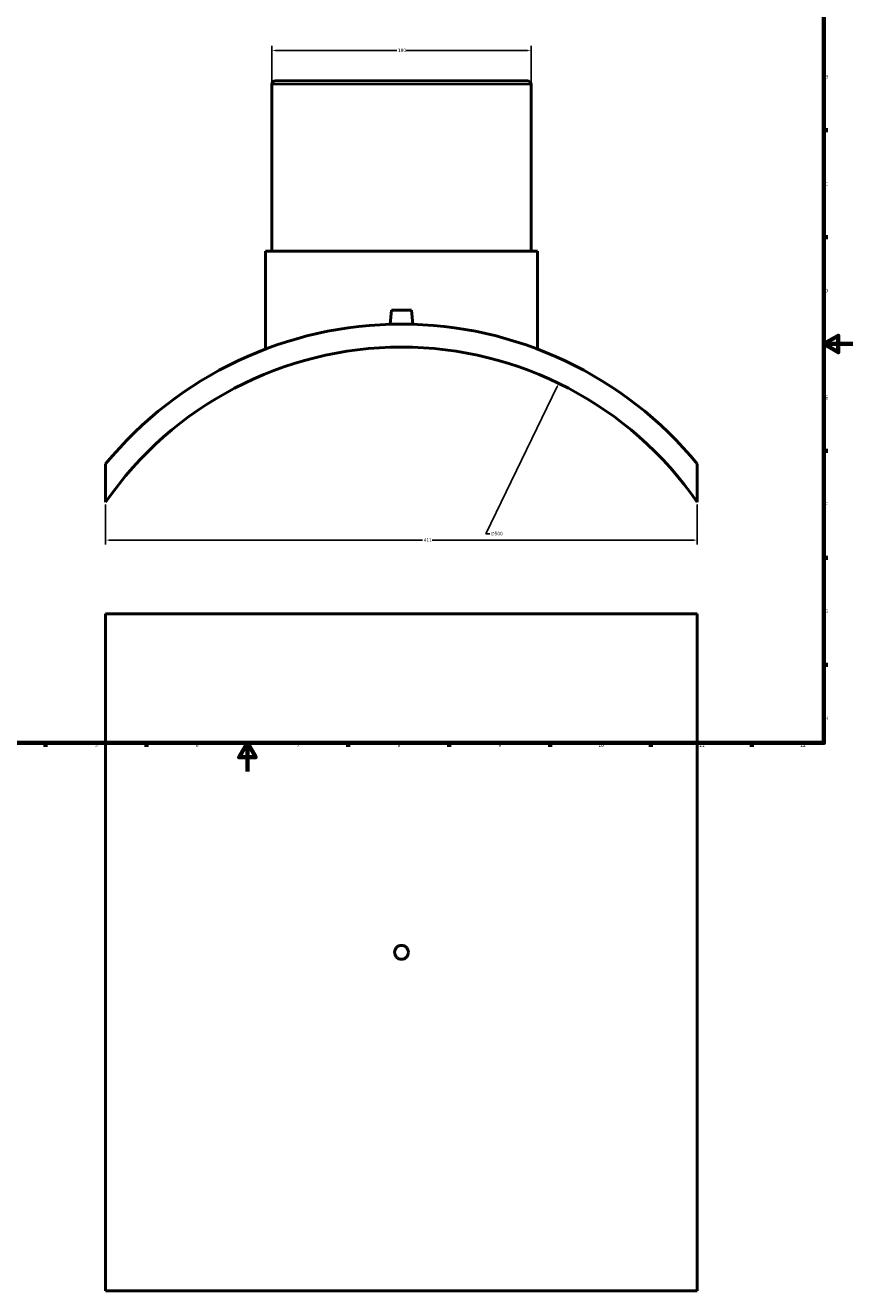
# Model space of a CAD drawing. Header units: millimetres. Extents: x -309 to 1504, y -360 to 1065.
# Tile 2 of 5: x 266 to 841, y -360 to 518. Entities that reach past the tile are written whole.
import ezdxf

# ---------------------------------------------------------------- set-up
doc = ezdxf.new("R2010")
doc.units = ezdxf.units.MM
for name, color, linetype, lineweight in [('Border (ANSI)', 7, 'Continuous', 70), ('Dimension (ANSI)', 7, 'Continuous', 25), ('Visible (ANSI)', 7, 'Continuous', 50), ('Visible Narrow (ANSI)', 7, 'Continuous', 35)]:
    doc.layers.add(name, color=color, linetype=linetype, lineweight=lineweight)
doc.styles.add('Note Text (ANSI)', font='tahoma.ttf')
doc.dimstyles.new('Default - mm (ANSI)', dxfattribs={"dimtxt": 2.4, "dimasz": 2.5, "dimexe": 3.175, "dimexo": 1.6002, "dimgap": 0.8, "dimtad": 0, "dimtoh": 1, "dimdec": 0, "dimrnd": 1e-08, "dimzin": 4, "dimdsep": 46, "dimtxsty": 'Note Text (ANSI)', "dimcen": 0.09, "dimdle": 10, "dimclrd": 256, "dimclre": 256, "dimclrt": 5, "dimadec": 1, "dimazin": 1, "dimtfac": 1.27, "dimtofl": 0, "dimtmove": 0, "dimatfit": 3, "dimfxl": 1, "dimtolj": 1, "dimtzin": 4, "dimlwd": -1, "dimlwe": -1, "dimarcsym": 0})

# ---------------------------------------------------------------- blocks, each defined once
blk = doc.blocks.new('Borders Default Border')
at = {"layer": 'Border (ANSI)'}
for p, q in [((821, 445.5), (823.8, 445.5)), ((821, 371.25), (823.8, 371.25)), ((821, 222.75), (823.8, 222.75)), ((821, 148.5), (823.8, 148.5)), ((821, 74.25), (823.8, 74.25)), ((280.33, 20), (280.33, 17.2)), ((350.42, 20), (350.42, 17.2)), ((490.58, 20), (490.58, 17.2)), ((560.67, 20), (560.67, 17.2)), ((630.75, 20), (630.75, 17.2)), ((700.83, 20), (700.83, 17.2)), ((770.92, 20), (770.92, 17.2))]:
    blk.add_line(p, q, dxfattribs=at)
at = {"layer": 'Border (ANSI)', "flags": 128}
for points in [[(20, 20), (20, 574), (821, 574), (821, 20), (20, 20)], [(841, 297), (821, 297), (831, 302.77), (831, 291.23), (821, 297)], [(420.5, 0), (420.5, 20), (414.73, 10), (426.27, 10), (420.5, 20)]]:
    blk.add_lwpolyline(points, dxfattribs=at)
at = {"layer": 'Border (ANSI)', "color": 5, "true_color": 0x0000ff, "char_height": 2.4, "attachment_point": 7, "style": 'Note Text (ANSI)'}
for s, insert in [('B', (821.87, 481.43)), ('C', (821.71, 407.13)), ('D', (821.72, 332.93)), ('E', (821.91, 258.68)), ('F', (821.98, 184.43)), ('G', (821.6, 110.13)), ('H', (821.73, 35.93)), ('5', (314.67, 17.15)), ('6', (384.69, 17.15)), ('7', (454.8, 17.2)), ('8', (524.84, 17.15)), ('9', (594.92, 17.15)), ('10', (664.35, 17.15)), ('11', (734.43, 17.2)), ('12', (804.52, 17.2))]:
    blk.add_mtext(s, dxfattribs=dict(at, insert=insert))
blk = doc.blocks.new('*D7')
at = {"layer": 'Defpoints', "color": 0, "transparency": 16777216}
for p in [(322.03, 187.2), (733.03, 187.2), (733.03, 160.81)]:
    blk.add_point(p, dxfattribs=at)
at = {"layer": 'Dimension (ANSI)', "transparency": 16777216}
for p, q in [((322.03, 185.6), (322.03, 157.64)), ((733.03, 185.6), (733.03, 157.64)), ((324.53, 160.81), (542.19, 160.81)), ((730.53, 160.81), (548.87, 160.81))]:
    blk.add_line(p, q, dxfattribs=at)
for points in [[(324.53, 161.23), (324.53, 160.39), (322.03, 160.81)], [(730.53, 161.23), (730.53, 160.39), (733.03, 160.81)]]:
    blk.add_solid(points, dxfattribs=at)
at = {"layer": 'Dimension (ANSI)', "color": 5, "transparency": 16777216, "insert": (542.99, 162.02), "char_height": 2.4, "attachment_point": 1, "style": 'Note Text (ANSI)'}
blk.add_mtext('\\A1;411', dxfattribs=at)
blk = doc.blocks.new('*D8')
at = {"layer": 'Defpoints', "color": 0, "transparency": 16777216}
for p in [(617.53, 500.89), (437.53, 477.33), (617.53, 477.33)]:
    blk.add_point(p, dxfattribs=at)
at = {"layer": 'Dimension (ANSI)', "transparency": 16777216}
for p, q in [((437.53, 478.93), (437.53, 504.06)), ((617.53, 478.93), (617.53, 504.06)), ((440.03, 500.89), (524.28, 500.89)), ((615.03, 500.89), (530.79, 500.89))]:
    blk.add_line(p, q, dxfattribs=at)
for points in [[(440.03, 501.31), (440.03, 500.47), (437.53, 500.89)], [(615.03, 501.31), (615.03, 500.47), (617.53, 500.89)]]:
    blk.add_solid(points, dxfattribs=at)
at = {"layer": 'Dimension (ANSI)', "color": 5, "transparency": 16777216, "insert": (525.08, 502.14), "char_height": 2.4, "attachment_point": 1, "style": 'Note Text (ANSI)'}
blk.add_mtext('\\A1;180', dxfattribs=at)
blk = doc.blocks.new('*D9')
at = {"layer": 'Defpoints', "color": 0, "transparency": 16777216}
for p in [(636.86, 269.66), (418.2, -180)]:
    blk.add_point(p, dxfattribs=at)
at = {"layer": 'Dimension (ANSI)', "transparency": 16777216}
for p, q in [((586.1, 165.27), (635.77, 267.41)), ((588.87, 165.27), (586.1, 165.27))]:
    blk.add_line(p, q, dxfattribs=at)
blk.add_solid([(635.39, 267.59), (636.14, 267.23), (636.86, 269.66)], dxfattribs=at)
at = {"layer": 'Dimension (ANSI)', "color": 5, "transparency": 16777216, "insert": (589.67, 166.56), "char_height": 2.4, "attachment_point": 1, "style": 'Note Text (ANSI)'}
blk.add_mtext('\\A1;∅500', dxfattribs=at)

msp = doc.modelspace()

# ---------------------------------------------------------------- linework, layer by layer
at = {"layer": 'Visible (ANSI)'}
for p, q in [((437.53, 477.33), (437.53, 361.53)), ((440.03, 479.83), (615.03, 479.83)), ((617.53, 477.33), (617.53, 361.53)), ((433.03, 361.53), (622.03, 361.53)), ((433.03, 361.53), (433.03, 293.48)), ((622.03, 361.53), (622.03, 293.48)), ((520.53, 320.43), (519.68, 310.72)), ((520.53, 320.43), (534.53, 320.43)), ((534.53, 320.43), (535.38, 310.72)), ((322.03, 213.73), (322.03, 187.2)), ((733.03, 187.2), (733.03, 213.73)), ((322.03, 109.53), (733.03, 109.53)), ((322.03, 109.53), (322.03, -360.47)), ((733.03, 109.53), (733.03, -360.47)), ((733.03, -360.47), (322.03, -360.47))]:
    msp.add_line(p, q, dxfattribs=at)
for centre, radius, start, end in [((440.03, 477.33), 2.5, 90, 180), ((615.03, 477.33), 2.5, 0, 90), ((527.53, 44.83), 266, 39.41599, 140.58401), ((527.53, 44.83), 250, 34.71449, 145.28551)]:
    msp.add_arc(centre, radius, start, end, dxfattribs=at)
msp.add_open_spline([(532.33, -125.47), (532.33, -126.07), (532.21, -126.72), (531.72, -127.9), (531.35, -128.44), (530.5, -129.29), (529.96, -129.66), (528.78, -130.15), (528.13, -130.27), (526.93, -130.27), (526.29, -130.15), (525.1, -129.66), (524.56, -129.29), (523.71, -128.44), (523.34, -127.9), (522.85, -126.72), (522.73, -126.07), (522.73, -124.87), (522.85, -124.23), (523.34, -123.04), (523.71, -122.5), (524.56, -121.65), (525.1, -121.28), (526.29, -120.79), (526.93, -120.67), (528.13, -120.67), (528.78, -120.79), (529.96, -121.28), (530.5, -121.65), (531.35, -122.5), (531.72, -123.04), (532.21, -124.23), (532.33, -124.87), (532.33, -125.47)], degree=3, knots=[0, 0, 0, 0, 0.180814, 0.180814, 0.361629, 0.361629, 0.542443, 0.542443, 0.723258, 0.723258, 0.904072, 0.904072, 1.084886, 1.084886, 1.265701, 1.265701, 1.446515, 1.446515, 1.627329, 1.627329, 1.808144, 1.808144, 1.988958, 1.988958, 2.169773, 2.169773, 2.350587, 2.350587, 2.531401, 2.531401, 2.712216, 2.712216, 2.89303, 2.89303, 2.89303, 2.89303], dxfattribs=at)
at = {"layer": 'Visible Narrow (ANSI)'}
msp.add_line((616.42, 477.33), (438.64, 477.33), dxfattribs=at)

# ---------------------------------------------------------------- block references
msp.add_blockref('Borders Default Border', (0, 0))

# ---------------------------------------------------------------- dimensions: what is measured, and where the dimension line sits
at = {"layer": 'Dimension (ANSI)'}
for base, p1, p2, picture, middle in [((617.53, 500.89), (437.53, 477.33), (617.53, 477.33), '*D8', (527.53, 500.89)), ((733.03, 160.81), (322.03, 187.2), (733.03, 187.2), '*D7', (545.53, 160.81))]:
    dim = msp.add_linear_dim(base=base, p1=p1, p2=p2, angle=180, dimstyle='Default - mm (ANSI)', override={"dimgap": 0.8, "dimtoh": 0, "dimdec": 0, "dimtol": 0, "dimlim": 0, "dimtp": 0, "dimtm": 0, "dimtdec": 2, "dimatfit": 1}, dxfattribs=at)
    dim.commit()
    dim.dimension.update_dxf_attribs({"geometry": picture, "text_midpoint": middle, "dimtype": 160})
dim = msp.add_diameter_dim_2p(p1=(418.2, -180), p2=(636.86, 269.66), dimstyle='Default - mm (ANSI)', override={"dimgap": 0.8, "dimtih": 1, "dimdec": 0, "dimlfac": 1, "dimtol": 0, "dimlim": 0, "dimtp": 0, "dimtm": 0, "dimtdec": 2}, dxfattribs=at)
dim.commit()
dim.dimension.update_dxf_attribs({"geometry": '*D9', "text_midpoint": (593.54, 165.27), "dimtype": 163})

doc.saveas('drawing.dxf')
